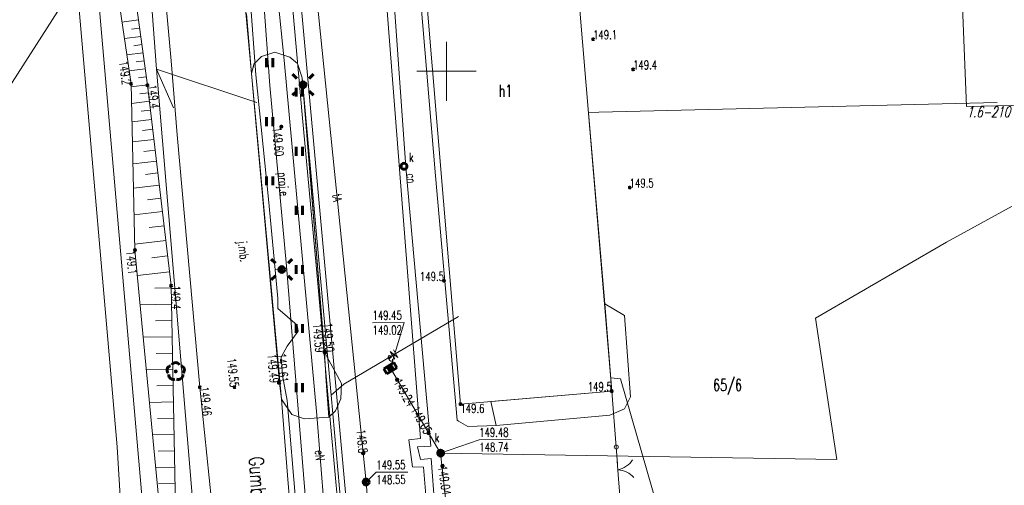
# Model space of a CAD drawing. Header units: metres. Extents: x 7582703 to 7587334, y 6019078 to 6022350.
# Tile 68 of 88: x 7584514 to 7584597, y 6021465 to 6021504. Entities that reach past the tile are written whole.
import ezdxf
from ezdxf.enums import TextEntityAlignment as Align

# ---------------------------------------------------------------- set-up
doc = ezdxf.new("R2010")
doc.units = ezdxf.units.M
doc.header["$MEASUREMENT"] = 0
doc.linetypes.add('EGDE', pattern=[0])
doc.layers.get('0').update_dxf_attribs({"color": 250, "linetype": 'CONTINUOUS', "lineweight": 100})
doc.layers.add('Dzialki', color=7, linetype='EGDE', lineweight=60)
doc.styles.get("Standard").update_dxf_attribs({"font": 'Simplex.SHX', "width": 0.75})

# ---------------------------------------------------------------- blocks, each defined once
blk = doc.blocks.new('1_OTRN')
at = {"linetype": 'Continuous'}
blk.add_circle((0, 0), 0.045, dxfattribs=at)
blk = doc.blocks.new('1_OTRS')
at = {"linetype": 'Continuous'}
blk.add_circle((0, 0), 0.045, dxfattribs=at)
blk = doc.blocks.new('1_OTZT')
at = {"linetype": 'Continuous'}
for p, q in [((-0.2625, -0.375), (-0.2625, 0.375)), ((0.2625, -0.375), (0.2625, 0.375))]:
    blk.add_line(p, q, dxfattribs=at)
blk = doc.blocks.new('1_OTZL')
at = {"linetype": 'Continuous'}
blk.add_circle((0, 0), 0.045, dxfattribs=at)
for centre, start, end in [((-0.357, 0.116), 102.14447, 221.86002), ((0, 0.375), 30.14012, 149.85988), ((0.357, 0.116), 318.13998, 77.85553), ((-0.22, -0.303), 174.14818, 293.85423), ((0.22, -0.303), 246.14577, 5.85182)]:
    blk.add_arc(centre, 0.375, start, end, dxfattribs=at)
blk = doc.blocks.new('4_SUEO_W')
at = {"linetype": 'Continuous'}
for p, q in [((-0.53035, 0.53035), (-0.8839, 0.8839)), ((0.53035, 0.53035), (0.8839, 0.8839)), ((-0.53035, -0.53035), (-0.8839, -0.8839)), ((0.53035, -0.53035), (0.8839, -0.8839))]:
    blk.add_line(p, q, dxfattribs=at)
blk.add_circle((0, 0), 0.025, dxfattribs=at)
blk = doc.blocks.new('4_SUPP')
at = {"linetype": 'Continuous'}
blk.add_circle((0, 0), 0.25, dxfattribs=at)
blk = doc.blocks.new('4_SUKK')
at = {"linetype": 'Continuous'}
for p, q in [((-0.5, -0.25), (-0.5, 0.25)), ((-0.5, 0.25), (0.5, 0.25)), ((-0.175, 0.25), (-0.175, -0.25)), ((0.175, 0.25), (0.175, -0.25)), ((0.5, 0.25), (0.5, -0.25)), ((0.5, -0.25), (-0.5, -0.25))]:
    blk.add_line(p, q, dxfattribs=at)
blk = doc.blocks.new('4_SUPS')
at = {"linetype": 'Continuous'}
blk.add_circle((0, 0), 0.0625, dxfattribs=at)
blk = doc.blocks.new('4_SUPK')
at = {"linetype": 'Continuous'}
blk.add_circle((0, 0), 0.25, dxfattribs=at)
blk = doc.blocks.new('4_SUPW')
at = {"linetype": 'Continuous'}
blk.add_circle((0, 0), 0.25, dxfattribs=at)

msp = doc.modelspace()

# ---------------------------------------------------------------- linework, layer by layer
at = {"layer": 'Dzialki', "lineweight": 9}
for p, q in [((7584522.124, 6021543.055), (7584525.472, 6021500.181)), ((7584547.802, 6021468.938), (7584543.717, 6021521.213)), ((7584546.566, 6021491.871), (7584544.483, 6021520.886)), ((7584525.13, 6021517.94), (7584526.7, 6021500.89)), ((7584533.879, 6021499.69), (7584533.025, 6021511.274)), ((7584533.025, 6021511.274), (7584533.879, 6021499.69)), ((7584500.12, 6021478.69), (7584520.23, 6021509.96)), ((7584520.23, 6021509.96), (7584525.95, 6021444.15)), ((7584525.95, 6021444.15), (7584520.23, 6021509.96)), ((7584533.49, 6021499.82), (7584532.54, 6021510.31)), ((7584534.226, 6021510.08), (7584535.052, 6021498.807)), ((7584594.01, 6021497.01), (7584593.46, 6021510.36)), ((7584594.01, 6021497.01), (7584593.46, 6021510.36)), ((7584522.135, 6021468.232), (7584518.504, 6021509.849)), ((7584523.32, 6021498.93), (7584521.79, 6021509.19)), ((7584523.29, 6021509.05), (7584524.7, 6021498.81)), ((7584560.93, 6021509.47), (7584563.98, 6021472.93)), ((7584536.73, 6021508.23), (7584537.79, 6021496.34)), ((7584538.805, 6021508.486), (7584543.198, 6021465.244)), ((7584551.18, 6021471.84), (7584548.11, 6021508.55)), ((7584535.581, 6021507.693), (7584536.27, 6021500.927)), ((7584537.47, 6021508.12), (7584543.26, 6021444.69)), ((7584537.47, 6021508.12), (7584543.26, 6021444.69)), ((7584547.67, 6021507.6), (7584549.06, 6021491.14)), ((7584549.06, 6021491.14), (7584547.67, 6021507.6)), ((7584533.08, 6021504.89), (7584533.49, 6021499.82)), ((7584523.938, 6021504.343), (7584522.542, 6021504.15)), ((7584524.034, 6021503.644), (7584523.34, 6021503.549)), ((7584524.13, 6021502.95), (7584522.749, 6021502.76)), ((7584550, 6021497.5), (7584550, 6021502.5)), ((7584524.32, 6021501.573), (7584522.954, 6021501.385)), ((7584524.225, 6021502.259), (7584523.538, 6021502.165)), ((7584535.47, 6021501.61), (7584534.34, 6021501.25)), ((7584534.34, 6021501.25), (7584535.47, 6021501.61)), ((7584534.34, 6021501.25), (7584535.47, 6021501.61)), ((7584536.75, 6021501.2), (7584535.47, 6021501.61)), ((7584535.47, 6021501.61), (7584536.75, 6021501.2)), ((7584535.47, 6021501.61), (7584536.75, 6021501.2)), ((7584524.414, 6021500.89), (7584523.735, 6021500.796)), ((7584526.7, 6021500.89), (7584527.21, 6021494.61)), ((7584534.34, 6021501.25), (7584533.69, 6021500.61)), ((7584533.69, 6021500.61), (7584534.34, 6021501.25)), ((7584533.722, 6021500.639), (7584534.34, 6021501.25)), ((7584536.27, 6021500.927), (7584539.017, 6021470.894)), ((7584537.38, 6021500.67), (7584536.75, 6021501.2)), ((7584536.75, 6021501.2), (7584537.38, 6021500.67)), ((7584536.75, 6021501.2), (7584537.38, 6021500.67)), ((7584524.507, 6021500.211), (7584523.157, 6021500.025)), ((7584526.898, 6021496.897), (7584525.472, 6021500.181)), ((7584525.472, 6021500.181), (7584533.941, 6021497.346)), ((7584525.472, 6021500.181), (7584529.367, 6021453.585)), ((7584533.49, 6021499.82), (7584533.722, 6021500.639)), ((7584533.69, 6021500.61), (7584533.49, 6021499.82)), ((7584533.49, 6021499.82), (7584533.69, 6021500.61)), ((7584537.79, 6021499.44), (7584537.38, 6021500.67)), ((7584537.38, 6021500.67), (7584537.79, 6021499.44)), ((7584537.38, 6021500.67), (7584537.79, 6021499.44)), ((7584547.5, 6021500), (7584552.5, 6021500)), ((7584524.6, 6021499.536), (7584523.929, 6021499.443)), ((7584536.04, 6021472.26), (7584533.49, 6021499.82)), ((7584533.49, 6021499.82), (7584533.91, 6021495.08)), ((7584533.91, 6021495.08), (7584533.49, 6021499.82)), ((7584534.945, 6021489.167), (7584533.879, 6021499.69)), ((7584538.12, 6021495.45), (7584537.79, 6021499.44)), ((7584537.79, 6021499.44), (7584539.67, 6021476.23)), ((7584537.79, 6021499.44), (7584538.12, 6021495.45)), ((7584523.64, 6021484.87), (7584523.32, 6021498.93)), ((7584524.693, 6021498.864), (7584523.326, 6021498.676)), ((7584524.7, 6021498.81), (7584526.7, 6021481.86)), ((7584535.052, 6021498.807), (7584536.468, 6021483.521)), ((7584540.235, 6021472.583), (7584537.855, 6021498.858)), ((7584524.859, 6021497.463), (7584523.357, 6021497.285)), ((7584524.774, 6021498.179), (7584524.058, 6021498.095)), ((7584524.948, 6021496.712), (7584524.161, 6021496.619)), ((7584596.58, 6021497.35), (7584562.89, 6021496.54)), ((7584608.96, 6021497.38), (7584594.01, 6021497.01)), ((7584608.96, 6021497.38), (7584594.01, 6021497.01)), ((7584525.04, 6021495.925), (7584523.393, 6021495.731)), ((7584537.79, 6021496.34), (7584538.96, 6021483.59)), ((7584562.89, 6021496.54), (7584562.018, 6021496.487)), ((7584562.018, 6021496.487), (7584563.389, 6021480.326)), ((7584525.138, 6021495.102), (7584524.275, 6021495)), ((7584533.91, 6021495.08), (7584535.87, 6021473.64)), ((7584535.87, 6021473.64), (7584533.91, 6021495.08)), ((7584539.67, 6021476.23), (7584538.12, 6021495.45)), ((7584538.12, 6021495.45), (7584539.67, 6021476.23)), ((7584525.239, 6021494.239), (7584523.432, 6021494.025)), ((7584527.21, 6021494.61), (7584529.13, 6021473.26)), ((7584525.346, 6021493.335), (7584524.399, 6021493.223)), ((7584525.458, 6021492.388), (7584523.474, 6021492.154)), ((7584548.677, 6021468.264), (7584546.566, 6021491.871)), ((7584525.575, 6021491.396), (7584524.536, 6021491.274)), ((7584549.06, 6021491.14), (7584550.91, 6021470.48)), ((7584550.91, 6021470.48), (7584549.06, 6021491.14)), ((7584602.227, 6021491.003), (7584592.315, 6021485.551)), ((7584525.697, 6021490.357), (7584523.521, 6021490.1)), ((7584525.826, 6021489.269), (7584524.686, 6021489.135)), ((7584535.508, 6021483.2), (7584534.945, 6021489.167)), ((7584525.96, 6021488.129), (7584523.572, 6021487.847)), ((7584526.101, 6021486.935), (7584524.85, 6021486.788)), ((7584526.249, 6021485.684), (7584523.629, 6021485.375)), ((7584592.315, 6021485.551), (7584581.221, 6021479.12)), ((7584527.4, 6021445.52), (7584523.64, 6021484.87)), ((7584526.403, 6021484.374), (7584525.06, 6021484.216)), ((7584535.508, 6021483.2), (7584536.058, 6021483.224)), ((7584536.468, 6021483.521), (7584538.925, 6021453.137)), ((7584538.96, 6021483.59), (7584539.9, 6021473.28)), ((7584526.562, 6021483.031), (7584523.846, 6021482.711)), ((7584535.735, 6021480.762), (7584535.508, 6021483.2)), ((7584526.704, 6021481.672), (7584525.325, 6021481.646)), ((7584526.7, 6021481.86), (7584527.4, 6021445.52)), ((7584535.721, 6021479.931), (7584535.735, 6021480.762)), ((7584526.73, 6021480.294), (7584524.082, 6021480.243)), ((7584537.372, 6021478.523), (7584535.721, 6021479.931)), ((7584563.389, 6021480.326), (7584565.058, 6021479.343)), ((7584565.058, 6021479.343), (7584563.389, 6021480.326)), ((7584563.98, 6021472.93), (7584563.389, 6021480.326)), ((7584551.003, 6021479.246), (7584541.308, 6021473.521)), ((7584565.058, 6021479.343), (7584565.568, 6021472.466)), ((7584565.568, 6021472.466), (7584565.058, 6021479.343)), ((7584581.221, 6021479.12), (7584583.028, 6021467.162)), ((7584526.757, 6021478.915), (7584525.378, 6021478.889)), ((7584537.456, 6021478.004), (7584537.372, 6021478.523)), ((7584543.746, 6021478.717), (7584546.406, 6021478.737)), ((7584545.25, 6021474.87), (7584546.406, 6021478.737)), ((7584526.783, 6021477.537), (7584524.345, 6021477.49)), ((7584536.505, 6021476.727), (7584537.456, 6021478.004)), ((7584536.011, 6021475.803), (7584536.505, 6021476.727)), ((7584526.81, 6021476.159), (7584525.431, 6021476.132)), ((7584536.112, 6021474.254), (7584536.011, 6021475.803)), ((7584541.11, 6021473.57), (7584539.67, 6021476.23)), ((7584539.67, 6021476.23), (7584541.11, 6021473.57)), ((7584539.67, 6021476.23), (7584539.801, 6021474.178)), ((7584526.836, 6021474.78), (7584524.608, 6021474.737)), ((7584536.508, 6021472.136), (7584536.112, 6021474.254)), ((7584539.801, 6021474.178), (7584539.877, 6021472.992)), ((7584545.25, 6021474.87), (7584549.501, 6021467.69)), ((7584563.925, 6021474.062), (7584564.717, 6021473.98)), ((7584526.863, 6021473.402), (7584525.484, 6021473.375)), ((7584529.13, 6021473.26), (7584530.11, 6021463.67)), ((7584535.87, 6021473.64), (7584536.04, 6021472.26)), ((7584536.04, 6021472.26), (7584535.87, 6021473.64)), ((7584539.9, 6021473.28), (7584541.04, 6021460.71)), ((7584540.235, 6021472.583), (7584541.308, 6021473.521)), ((7584541.07, 6021472.27), (7584541.11, 6021473.57)), ((7584541.11, 6021473.57), (7584541.07, 6021472.27)), ((7584573.073, 6021444.981), (7584564.717, 6021473.98)), ((7584539.877, 6021472.992), (7584539.925, 6021472.25)), ((7584541.802, 6021454.963), (7584540.235, 6021472.583)), ((7584563.98, 6021472.93), (7584551.18, 6021471.84)), ((7584553.754, 6021472.059), (7584563.98, 6021472.93)), ((7584563.98, 6021472.93), (7584564.362, 6021468.204)), ((7584565.568, 6021472.466), (7584565.055, 6021471.433)), ((7584565.055, 6021471.433), (7584565.568, 6021472.466)), ((7584526.889, 6021472.023), (7584524.871, 6021471.984)), ((7584536.56, 6021465.47), (7584536.04, 6021472.26)), ((7584536.04, 6021472.26), (7584536.91, 6021470.97)), ((7584536.91, 6021470.97), (7584536.04, 6021472.26)), ((7584536.04, 6021472.26), (7584536.56, 6021465.47)), ((7584536.91, 6021470.97), (7584536.04, 6021472.26)), ((7584538.242, 6021452.227), (7584536.508, 6021472.136)), ((7584539.925, 6021472.25), (7584540.04, 6021470.73)), ((7584540.61, 6021471.27), (7584541.07, 6021472.27)), ((7584541.07, 6021472.27), (7584540.61, 6021471.27)), ((7584553.754, 6021472.059), (7584554.205, 6021470.024)), ((7584536.91, 6021470.97), (7584537.98, 6021470.59)), ((7584537.98, 6021470.59), (7584536.91, 6021470.97)), ((7584537.98, 6021470.59), (7584536.91, 6021470.97)), ((7584537.98, 6021470.59), (7584540.04, 6021470.73)), ((7584540.04, 6021470.73), (7584537.98, 6021470.59)), ((7584540.04, 6021470.73), (7584537.98, 6021470.59)), ((7584539.017, 6021470.894), (7584540.172, 6021456.432)), ((7584540.04, 6021470.73), (7584540.61, 6021471.27)), ((7584540.61, 6021471.27), (7584540.04, 6021470.73)), ((7584563.829, 6021470.914), (7584554.205, 6021470.024)), ((7584563.829, 6021470.914), (7584554.205, 6021470.024)), ((7584565.055, 6021471.433), (7584563.829, 6021470.914)), ((7584563.829, 6021470.914), (7584565.055, 6021471.433)), ((7584526.916, 6021470.645), (7584525.538, 6021470.618)), ((7584551.022, 6021470.381), (7584550.91, 6021470.48)), ((7584551.795, 6021469.947), (7584551.022, 6021470.381)), ((7584554.205, 6021470.024), (7584551.795, 6021469.947)), ((7584526.943, 6021469.266), (7584525.134, 6021469.231)), ((7584523.621, 6021444.076), (7584522.135, 6021468.232)), ((7584546.803, 6021468.821), (7584547.802, 6021468.938)), ((7584547.119, 6021466.533), (7584546.803, 6021468.821)), ((7584547.557, 6021468.216), (7584548.677, 6021468.264)), ((7584549.501, 6021467.69), (7584552.774, 6021468.813)), ((7584552.774, 6021468.813), (7584555.461, 6021468.832)), ((7584526.969, 6021467.888), (7584525.591, 6021467.861)), ((7584547.795, 6021467.148), (7584547.557, 6021468.216)), ((7584583.028, 6021467.162), (7584549.501, 6021467.69)), ((7584549.501, 6021467.69), (7584550.06, 6021462.7)), ((7584564.362, 6021468.204), (7584564.468, 6021466.772)), ((7584548.694, 6021467.244), (7584547.795, 6021467.148)), ((7584552.01, 6021424.945), (7584548.694, 6021467.244)), ((7584564.45, 6021467.021), (7584564.56, 6021465.526)), ((7584526.996, 6021466.509), (7584525.397, 6021466.478)), ((7584543.198, 6021465.244), (7584544.061, 6021466.064)), ((7584544.061, 6021466.064), (7584546.721, 6021466.083)), ((7584548.05, 6021466.489), (7584547.119, 6021466.533)), ((7584551.465, 6021424.201), (7584548.05, 6021466.489)), ((7584527.022, 6021465.131), (7584525.644, 6021465.104)), ((7584537.81, 6021451.94), (7584536.56, 6021465.47)), ((7584536.56, 6021465.47), (7584537.81, 6021451.94)), ((7584543.198, 6021465.244), (7584548.03, 6021410.175)), ((7584564.56, 6021465.526), (7584564.666, 6021464.094))]:
    msp.add_line(p, q, dxfattribs=at)
msp.add_circle((7584564.362, 6021468.204), 0.17, dxfattribs=at)
for centre, start, end in [((7584564.083, 6021468.229), 282.16936, 326.24373), ((7584564.375, 6021464.278), 42.20608, 86.28045)]:
    msp.add_arc(centre, 2, start, end, dxfattribs=at)

# ---------------------------------------------------------------- block references
for name, p, rotation in [('1_OTRN', (7584562.409, 6021502.706), 0.4139540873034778), ('1_OTRN', (7584549.786, 6021482.273), 0.4139267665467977), ('4_SUKK', (7584545.25, 6021474.87), 31.36946423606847), ('4_SUPW', (7584549.501, 6021467.69), 359.317903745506)]:
    msp.add_blockref(name, p, dxfattribs=dict(at, rotation=rotation))
for name, p in [('1_OTZT', (7584535.04, 6021500.73)), ('1_OTRN', (7584565.79, 6021500.16)), ('4_SUEO_W', (7584537.855, 6021498.858)), ('4_SUPP', (7584537.855, 6021498.858)), ('1_OTRN', (7584523.32, 6021498.93)), ('1_OTRN', (7584524.7, 6021498.81)), ('1_OTZT', (7584537.54, 6021498.23)), ('1_OTZT', (7584535.04, 6021495.73)), ('1_OTRS', (7584536.02, 6021495.31)), ('1_OTZT', (7584537.54, 6021493.23)), ('4_SUPW', (7584546.4, 6021491.96)), ('1_OTZT', (7584535.04, 6021490.73)), ('1_OTRN', (7584565.5, 6021490.16)), ('1_OTZT', (7584537.54, 6021488.23)), ('1_OTRN', (7584523.64, 6021484.87)), ('4_SUEO_W', (7584536.058, 6021483.224)), ('4_SUPP', (7584536.058, 6021483.224)), ('1_OTZT', (7584537.54, 6021483.23)), ('1_OTRN', (7584526.7, 6021481.86)), ('1_OTZT', (7584537.54, 6021478.23)), ('1_OTRS', (7584539.67, 6021476.23)), ('1_OTRS', (7584539.75, 6021476.22)), ('1_OTZL', (7584527.09, 6021474.6)), ('4_SUPS', (7584545.25, 6021474.87)), ('1_OTRS', (7584529.13, 6021473.26)), ('1_OTRS', (7584532.07, 6021473.27)), ('1_OTRS', (7584535.81, 6021473.65)), ('1_OTRS', (7584535.87, 6021473.64)), ('1_OTZT', (7584537.54, 6021473.23)), ('4_SUPS', (7584545.826, 6021473.897)), ('1_OTRN', (7584563.98, 6021472.93)), ('1_OTRN', (7584551.18, 6021471.84)), ('4_SUPS', (7584548.493, 6021469.392)), ('4_SUPS', (7584542.951, 6021467.678)), ('4_SUPS', (7584549.501, 6021467.69)), ('4_SUPS', (7584549.66, 6021466.598)), ('4_SUPK', (7584543.198, 6021465.244)), ('4_SUPS', (7584543.198, 6021465.244))]:
    msp.add_blockref(name, p, dxfattribs=at)

# ---------------------------------------------------------------- texts
at = {"layer": 'Dzialki', "lineweight": 9, "width": 0.7}
for s, rotation, p in [('149.1', 0.41395, (7584562.409, 6021502.706)), ('149.4', 276.72945, (7584524.7, 6021498.81)), ('149.4', 271.10352, (7584526.7, 6021481.86)), ('149.46', 275.83479, (7584529.13, 6021473.26))]:
    msp.add_text(s, height=0.75, rotation=rotation, dxfattribs=at).set_placement(p)
for s, p in [('149.4', (7584565.79, 6021500.16)), ('k', (7584546.839, 6021492.341)), ('149.5', (7584565.5, 6021490.16))]:
    msp.add_text(s, height=0.75, dxfattribs=at).set_placement(p)
for s, rotation, p in [('149.2', 278.41058, (7584523.32, 6021498.93)), ('149.59', 275.06916, (7584539.67, 6021476.23)), ('149.49', 274.74812, (7584535.81, 6021473.65))]:
    msp.add_text(s, height=0.75, rotation=rotation, dxfattribs=at).set_placement(p, align=Align.TOP_RIGHT)
msp.add_text('h1', height=1, dxfattribs=at).set_placement((7584554.995, 6021498.346), align=Align.MIDDLE)
at = {"layer": 'Dzialki', "lineweight": 9, "oblique": 15, "width": 0.7}
msp.add_text('1.6-210', height=0.9, dxfattribs=at).set_placement((7584594.01, 6021497.01), align=Align.TOP_LEFT)
at = {"layer": 'Dzialki', "lineweight": 9, "width": 0.7}
for s, rotation, p in [('149.60', 275.06805, (7584536.02, 6021495.31)), ('149.1', 275.4582, (7584523.64, 6021484.87)), ('149.45', 0.41393, (7584543.739, 6021479.717)), ('149.02', 0.41393, (7584543.748, 6021478.467)), ('149.48', 0.41393, (7584552.767, 6021469.813)), ('148.74', 0.41393, (7584552.776, 6021468.563)), ('149.55', 0.40999, (7584544.053, 6021467.064)), ('148.55', 0.40999, (7584544.062, 6021465.814))]:
    msp.add_text(s, height=0.75, rotation=rotation, dxfattribs=at).set_placement(p, align=Align.TOP_LEFT)
for s, rotation, p in [('proj.e', 275.28928, (7584535.829, 6021490.418)), ('cn', 275.11388, (7584546.653, 6021490.911))]:
    msp.add_text(s, height=0.75, rotation=rotation, dxfattribs=at).set_placement(p, align=Align.CENTER)
for s, height, rotation, p in [('tA', 0.75, 275.80388, (7584540.754, 6021489.299)), ('j.mb.', 0.75, 277, (7584532.72, 6021484.75)), ('eN', 0.75, 30.5485, (7584545.39, 6021475.931)), ('eN', 0.75, 274.56422, (7584539.288, 6021467.498)), ('Gumbińska', 1.25, 273.94518, (7584534.145, 6021464.22))]:
    msp.add_text(s, height=height, rotation=rotation, dxfattribs=at).set_placement(p, align=Align.MIDDLE)
for s, rotation, p in [('149.5', 0.41393, (7584549.786, 6021482.273)), ('149.50', 274.52067, (7584539.75, 6021476.22)), ('149.61', 275.11584, (7584535.87, 6021473.64))]:
    msp.add_text(s, height=0.75, rotation=rotation, dxfattribs=at).set_placement(p, align=Align.RIGHT)
for s, rotation, p in [('149.55', 276.21166, (7584532.07, 6021473.27)), ('149.05', 299.68731, (7584548.493, 6021469.392)), ('148.8', 275.80047, (7584542.951, 6021467.678))]:
    msp.add_text(s, height=0.75, rotation=rotation, dxfattribs=at).set_placement(p, align=Align.MIDDLE_RIGHT)
for s, rotation, p in [('149.24', 299.68731, (7584545.826, 6021473.897)), ('149.04', 278.30885, (7584549.66, 6021466.598))]:
    msp.add_text(s, height=0.75, rotation=rotation, dxfattribs=at).set_placement(p, align=Align.MIDDLE_LEFT)
for s, p in [('149.5', (7584563.98, 6021472.93)), ('k', (7584549.394, 6021468.62))]:
    msp.add_text(s, height=0.75, dxfattribs=at).set_placement(p, align=Align.RIGHT)
for s, height, p in [('65/6', 1, (7584572.545, 6021473.954)), ('149.6', 0.75, (7584551.18, 6021471.84))]:
    msp.add_text(s, height=height, dxfattribs=at).set_placement(p, align=Align.TOP_LEFT)

doc.saveas('drawing.dxf')
